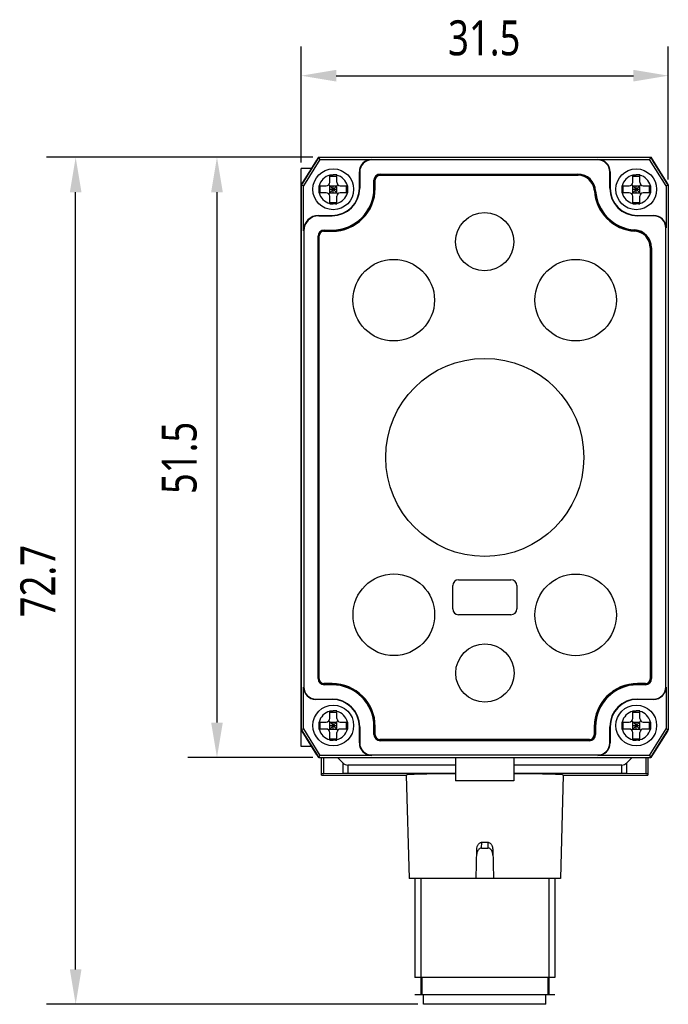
# Model space of a CAD drawing. Header units: millimetres. Extents: x 34 to 286, y 95 to 190.
# Tile 1 of 3: x 34 to 89, y 95 to 180. Entities that reach past the tile are written whole.
import ezdxf

# ---------------------------------------------------------------- set-up
doc = ezdxf.new("R2010")
doc.units = ezdxf.units.MM
doc.header["$LTSCALE"] = 16.335
doc.header["$PDMODE"] = 3
doc.header["$PDSIZE"] = 8
doc.layers.get('0').update_dxf_attribs({"linetype": 'CONTINUOUS'})
doc.layers.get('Defpoints').update_dxf_attribs({"linetype": 'CONTINUOUS'})
for name, color, linetype in [('000-ID2000X_DXF_DIMENSION', 7, 'CONTINUOUS'), ('DA-13-014413DXF_CONTINUOUS_LINE', 7, 'CONTINUOUS'), ('DE-13-002783DXF_CONTINUOUS_LINE', 7, 'CONTINUOUS'), ('DE-13-002784DXF_CONTINUOUS_LINE', 7, 'CONTINUOUS'), ('DE-13-002800DXF_CONTINUOUS_LINE', 7, 'CONTINUOUS'), ('DE-13-002801DXF_CONTINUOUS_LINE', 7, 'CONTINUOUS'), ('DE-13-002819DXF_CONTINUOUS_LINE', 7, 'CONTINUOUS'), ('DE-18-000293DXF_CONTINUOUS_LINE', 7, 'CONTINUOUS'), ('DE-18-000304DXF_CONTINUOUS_LINE', 7, 'CONTINUOUS'), ('DE-18-000305DXF_CONTINUOUS_LINE', 7, 'CONTINUOUS'), ('DE-19-012634DXF_CONTINUOUS_LINE', 7, 'CONTINUOUS'), ('SC-PM2X10B_DXF_CONTINUOUS_LINE', 7, 'CONTINUOUS')]:
    doc.layers.add(name, color=color, linetype=linetype)
doc.styles.get("Standard").update_dxf_attribs({"font": 'Roboto-Regular.ttf', "width": 0.8})
doc.dimstyles.new('DIMSTYLE_1', dxfattribs={"dimtxt": 3, "dimasz": 3, "dimexe": 2.5, "dimexo": 0.5, "dimgap": 0.75, "dimtad": 1, "dimdsep": 46, "dimtxsty": 'STANDARD', "dimblk": '_FILLED', "dimblk1": '_FILLED', "dimblk2": '_FILLED', "dimcen": 0.09, "dimclrt": 3, "dimazin": 2, "dimtp": 0.3, "dimtm": 0.3, "dimtfac": 1, "dimtofl": 0, "dimtmove": 0, "dimatfit": 3, "dimldrblk": '_FILLED', "dimfxl": 1, "dimtolj": 1, "dimarcsym": 0})

# ---------------------------------------------------------------- blocks, each defined once
blk = doc.blocks.new('_FILLED')
at = {"color": 0, "linetype": 'ByBlock'}
blk.add_solid([(0, 0), (-1, 0.167), (-1, -0.167)], dxfattribs=at)
blk = doc.blocks.new('*D1')
at = {"layer": '000-ID2000X_DXF_DIMENSION', "color": 0, "lineweight": -2}
for p, q in [((57.789, 167.525), (57.789, 177.474)), ((89.289, 166.075), (89.289, 177.474)), ((60.789, 174.974), (86.289, 174.974))]:
    blk.add_line(p, q, dxfattribs=at)
at = {"layer": 'Defpoints', "color": 0}
for p in [(89.289, 174.974), (57.789, 167.025), (89.289, 165.575)]:
    blk.add_point(p, dxfattribs=at)
at = {"layer": '000-ID2000X_DXF_DIMENSION', "color": 0, "linetype": 'ByBlock', "lineweight": -2, "xscale": 3, "yscale": 3, "zscale": 3, "rotation": 180}
blk.add_blockref('_FILLED', (57.789, 174.974), dxfattribs=at)
at = {"layer": '000-ID2000X_DXF_DIMENSION', "color": 0, "linetype": 'ByBlock', "lineweight": -2, "xscale": 3, "yscale": 3, "zscale": 3}
blk.add_blockref('_FILLED', (89.289, 174.974), dxfattribs=at)
at = {"layer": '000-ID2000X_DXF_DIMENSION', "color": 3, "insert": (73.495, 179.724), "char_height": 3, "attachment_point": 2, "line_spacing_factor": 0.9}
blk.add_mtext('\\A1;31.5', dxfattribs=at)
blk = doc.blocks.new('*D2')
at = {"layer": '000-ID2000X_DXF_DIMENSION', "color": 0, "lineweight": -2}
for p, q in [((58.789, 167.975), (48.061, 167.975)), ((50.561, 164.975), (50.561, 119.475)), ((58.789, 116.475), (48.061, 116.475))]:
    blk.add_line(p, q, dxfattribs=at)
at = {"layer": 'Defpoints', "color": 0}
for p in [(59.289, 167.975), (50.561, 116.475), (59.289, 116.475)]:
    blk.add_point(p, dxfattribs=at)
at = {"layer": '000-ID2000X_DXF_DIMENSION', "color": 0, "linetype": 'ByBlock', "lineweight": -2, "xscale": 3, "yscale": 3, "zscale": 3}
for p, rotation in [((50.561, 167.975), 90), ((50.561, 116.475), 270)]:
    blk.add_blockref('_FILLED', p, dxfattribs=dict(at, rotation=rotation))
at = {"layer": '000-ID2000X_DXF_DIMENSION', "color": 3, "insert": (45.811, 142.181), "char_height": 3, "attachment_point": 2, "rotation": 90, "line_spacing_factor": 0.9}
blk.add_mtext('\\A1;51.5', dxfattribs=at)
blk = doc.blocks.new('*D3')
at = {"layer": '000-ID2000X_DXF_DIMENSION', "color": 0, "lineweight": -2}
for p, q in [((58.789, 167.975), (35.936, 167.975)), ((38.436, 98.307), (38.436, 164.975)), ((67.791, 95.307), (35.936, 95.307))]:
    blk.add_line(p, q, dxfattribs=at)
at = {"layer": 'Defpoints', "color": 0}
for p in [(38.436, 167.975), (59.289, 167.975), (68.291, 95.307)]:
    blk.add_point(p, dxfattribs=at)
at = {"layer": '000-ID2000X_DXF_DIMENSION', "color": 0, "linetype": 'ByBlock', "lineweight": -2, "xscale": 3, "yscale": 3, "zscale": 3}
for p, rotation in [((38.436, 167.975), 90), ((38.436, 95.307), 270)]:
    blk.add_blockref('_FILLED', p, dxfattribs=dict(at, rotation=rotation))
at = {"layer": '000-ID2000X_DXF_DIMENSION', "color": 3, "insert": (33.686, 131.612), "char_height": 3, "attachment_point": 2, "rotation": 90, "line_spacing_factor": 0.9}
blk.add_mtext('\\A1;\\A1;72.7', dxfattribs=at)

msp = doc.modelspace()

# ---------------------------------------------------------------- linework, layer by layer
at = {"layer": 'DA-13-014413DXF_CONTINUOUS_LINE', "color": 7}
for p, q in [((57.865, 165.697), (59.142, 167.74)), ((59.566, 167.975), (87.512, 167.975)), ((87.936, 167.74), (89.213, 165.697)), ((81.529, 166.505), (64.559, 166.505)), ((64.059, 166.005), (64.059, 165.325)), ((57.789, 165.432), (57.789, 119.018)), ((89.289, 165.432), (89.289, 119.018)), ((59.759, 161.705), (60.439, 161.705)), ((59.259, 123.245), (59.259, 161.205)), ((87.819, 123.245), (87.819, 160.215)), ((59.759, 122.745), (60.439, 122.745)), ((87.319, 122.745), (86.639, 122.745)), ((64.059, 119.125), (64.059, 118.445)), ((83.019, 118.445), (83.019, 119.125)), ((59.142, 116.71), (57.865, 118.754)), ((89.213, 118.754), (87.936, 116.71)), ((64.559, 117.945), (82.519, 117.945)), ((59.566, 116.475), (87.512, 116.475))]:
    msp.add_line(p, q, dxfattribs=at)
at = {"layer": 'DA-13-014413DXF_CONTINUOUS_LINE', "color": 4}
for p, q in [((64.473, 166.419), (64.559, 166.505)), ((68.679, 166.425), (68.759, 166.505)), ((72.879, 166.425), (72.959, 166.505)), ((77.08, 166.425), (77.16, 166.505)), ((81.28, 166.425), (81.36, 166.505)), ((64.059, 166.005), (64.145, 166.091)), ((83.152, 164.097), (83.212, 164.157)), ((59.673, 161.619), (59.759, 161.705)), ((85.182, 161.927), (85.241, 161.986)), ((59.259, 161.205), (59.345, 161.291)), ((87.737, 160.281), (87.812, 160.357)), ((59.259, 157.005), (59.339, 157.085)), ((87.739, 156.083), (87.819, 156.163)), ((59.259, 152.805), (59.339, 152.885)), ((87.739, 151.883), (87.819, 151.963)), ((59.259, 148.604), (59.339, 148.684)), ((87.739, 147.683), (87.819, 147.763)), ((59.259, 144.404), (59.339, 144.484)), ((87.739, 143.483), (87.819, 143.563)), ((59.259, 140.204), (59.339, 140.284)), ((87.739, 139.282), (87.819, 139.362)), ((59.259, 136.004), (59.339, 136.084)), ((87.739, 135.082), (87.819, 135.162)), ((59.259, 131.804), (59.339, 131.884)), ((87.739, 130.882), (87.819, 130.962)), ((59.259, 127.603), (59.339, 127.683)), ((87.739, 126.682), (87.819, 126.762)), ((59.259, 123.403), (59.339, 123.483)), ((62.291, 122.235), (62.348, 122.292)), ((64.005, 119.749), (64.071, 119.815)), ((66.402, 117.945), (66.482, 118.025)), ((70.602, 117.945), (70.682, 118.025)), ((74.802, 117.945), (74.882, 118.025)), ((79.002, 117.945), (79.082, 118.025))]:
    msp.add_line(p, q, dxfattribs=at)
at = {"layer": 'DA-13-014413DXF_CONTINUOUS_LINE', "color": 7}
for centre, radius, start, end in [((64.559, 166.005), 0.5, 90, 180), ((81.529, 165.005), 1.5, 3.58332, 90), ((60.439, 165.325), 3.62, 270, 360), ((86.639, 165.325), 3.62, 183.58332, 266.41668), ((59.759, 161.205), 0.5, 90, 180), ((86.319, 160.215), 1.5, 0, 86.41668), ((59.759, 123.245), 0.5, 180, 270), ((60.439, 119.125), 3.62, 0, 90), ((86.639, 119.125), 3.62, 90, 180), ((87.319, 123.245), 0.5, 270, 360), ((64.559, 118.445), 0.5, 180, 270), ((82.519, 118.445), 0.5, 270, 360)]:
    msp.add_arc(centre, radius, start, end, dxfattribs=at)
at = {"layer": 'DE-13-002783DXF_CONTINUOUS_LINE', "color": 4}
msp.add_line((79.541, 96.107), (67.541, 96.107), dxfattribs=at)
at = {"layer": 'DE-13-002784DXF_CONTINUOUS_LINE', "color": 7}
for p, q in [((59.541, 114.976), (59.541, 116.475)), ((60.903, 116.475), (61.365, 116.013)), ((71.039, 115.837), (61.789, 115.837)), ((85.292, 115.837), (76.039, 115.837)), ((85.717, 116.013), (86.178, 116.475)), ((87.541, 116.475), (87.541, 114.976)), ((59.541, 114.976), (66.809, 114.976)), ((61.365, 115.104), (59.717, 115.076)), ((71.039, 115.107), (61.789, 115.107)), ((66.809, 114.977), (67.041, 106.107)), ((85.292, 115.107), (76.039, 115.107)), ((80.273, 114.977), (80.041, 106.107)), ((80.273, 114.976), (87.541, 114.976)), ((87.365, 115.076), (85.717, 115.104)), ((73.276, 109.207), (73.806, 109.207)), ((72.791, 106.107), (72.857, 108.615)), ((73.264, 108.707), (73.817, 108.707)), ((74.225, 108.615), (74.291, 106.107)), ((80.041, 106.107), (67.041, 106.107)), ((67.541, 106.107), (67.541, 97.607)), ((79.541, 106.107), (79.541, 97.607)), ((79.541, 97.607), (67.541, 97.607)), ((68.141, 97.607), (68.141, 96.107)), ((78.941, 97.607), (78.941, 96.107)), ((79.041, 96.107), (68.041, 96.107))]:
    msp.add_line(p, q, dxfattribs=at)
at = {"layer": 'DE-13-002784DXF_CONTINUOUS_LINE', "color": 4}
for p, q in [((59.717, 115.076), (59.717, 116.475)), ((61.365, 116.013), (61.365, 115.104)), ((61.789, 115.837), (61.789, 115.107)), ((85.292, 115.107), (85.292, 115.837)), ((85.717, 115.104), (85.717, 116.013)), ((87.365, 116.475), (87.365, 115.076)), ((59.541, 114.976), (66.809, 114.976)), ((80.273, 114.976), (87.541, 114.976)), ((73.264, 108.707), (73.276, 109.207)), ((73.806, 109.207), (73.817, 108.707)), ((68.041, 106.107), (68.041, 96.107)), ((79.041, 106.107), (79.041, 96.107))]:
    msp.add_line(p, q, dxfattribs=at)
at = {"layer": 'DE-13-002784DXF_CONTINUOUS_LINE', "color": 7}
for centre, major_axis, ratio, start_param, end_param in [((61.789, 116.437), (0.6, 0), 1, -2.356194, -1.570796), ((85.292, 116.437), (0.6, 0), 1, -1.570796, -0.785398), ((60.141, 115.068), (0.6, 0), 0.017455, 2.356194, 3.141593), ((61.789, 115.097), (0.6, 0), 0.017455, 1.570796, 2.356194), ((73.541, 114.977), (6.732, 0), 0.017455, 1.951594, 3.14205), ((73.541, 114.977), (6.732, 0), 0.017455, -0.000457, 1.190606), ((85.292, 115.097), (0.6, 0), 0.017455, 0.785398, 1.570796), ((86.941, 115.068), (0.6, 0), 0.017455, 0, 0.785398)]:
    msp.add_ellipse(centre, major_axis=major_axis, ratio=ratio, start_param=start_param, end_param=end_param, dxfattribs=at)
for points, knots in [([(72.857, 108.615), (72.858, 108.681), (72.873, 108.781), (72.915, 108.906), (72.96, 108.995), (73.017, 109.076), (73.089, 109.145), (73.162, 109.186), (73.226, 109.204), (73.259, 109.207), (73.276, 109.207)], [0, 0, 0, 0, 0.250028, 0.375163, 0.500219, 0.625191, 0.750067, 0.874841, 0.937409, 1, 1, 1, 1]), ([(73.806, 109.207), (73.822, 109.207), (73.855, 109.204), (73.919, 109.186), (73.992, 109.145), (74.064, 109.076), (74.122, 108.995), (74.166, 108.906), (74.209, 108.781), (74.223, 108.681), (74.225, 108.615)], [0, 0, 0, 0, 0.062591, 0.125159, 0.249933, 0.374809, 0.499781, 0.624837, 0.749972, 1, 1, 1, 1]), ([(73.264, 108.707), (73.248, 108.707), (73.214, 108.704), (73.15, 108.686), (73.077, 108.645), (73.005, 108.575), (72.947, 108.494), (72.902, 108.404), (72.86, 108.278), (72.845, 108.179), (72.843, 108.112)], [0, 0, 0, 0, 0.062597, 0.125166, 0.249936, 0.374811, 0.499773, 0.624814, 0.749939, 1, 1, 1, 1]), ([(74.238, 108.112), (74.237, 108.179), (74.222, 108.278), (74.179, 108.404), (74.135, 108.494), (74.077, 108.575), (74.005, 108.645), (73.931, 108.686), (73.867, 108.704), (73.834, 108.707), (73.817, 108.707)], [0, 0, 0, 0, 0.250061, 0.375186, 0.500227, 0.625189, 0.750064, 0.874834, 0.937403, 1, 1, 1, 1])]:
    msp.add_open_spline(points, degree=3, knots=knots, dxfattribs=at)
at = {"layer": 'DE-13-002800DXF_CONTINUOUS_LINE', "color": 7}
for p, q in [((59.142, 167.74), (57.865, 165.697)), ((59.566, 167.975), (87.512, 167.975)), ((89.213, 165.697), (87.936, 167.74)), ((57.789, 165.432), (57.789, 119.018)), ((89.289, 165.432), (89.289, 119.018)), ((57.865, 118.753), (59.142, 116.71)), ((87.936, 116.71), (89.213, 118.753)), ((59.566, 116.475), (87.512, 116.475))]:
    msp.add_line(p, q, dxfattribs=at)
at = {"layer": 'DE-13-002801DXF_CONTINUOUS_LINE', "color": 7}
for p, q in [((59.289, 167.975), (57.789, 165.575)), ((59.289, 167.975), (87.789, 167.975)), ((89.289, 165.575), (87.789, 167.975)), ((57.789, 117.425), (57.789, 167.025)), ((58.695, 167.025), (57.789, 167.025)), ((89.289, 165.575), (89.289, 118.875)), ((57.789, 118.875), (59.289, 116.475)), ((87.789, 116.475), (89.289, 118.875)), ((58.695, 117.425), (57.789, 117.425)), ((59.289, 116.475), (87.789, 116.475)), ((71.039, 116.475), (71.039, 114.475)), ((76.039, 116.475), (76.039, 114.475)), ((76.039, 114.475), (71.039, 114.475))]:
    msp.add_line(p, q, dxfattribs=at)
at = {"layer": 'DE-13-002819DXF_CONTINUOUS_LINE', "color": 7}
for p, q in [((57.789, 165.575), (59.289, 167.975)), ((59.393, 167.787), (57.977, 165.521)), ((59.289, 167.975), (87.789, 167.975)), ((59.393, 167.787), (59.289, 167.975)), ((59.393, 167.787), (63.839, 167.787)), ((83.239, 167.752), (63.839, 167.752)), ((83.239, 167.787), (87.684, 167.787)), ((87.789, 167.975), (87.684, 167.787)), ((89.1, 165.521), (87.684, 167.787)), ((87.789, 167.975), (89.289, 165.575)), ((62.777, 165.325), (62.777, 166.725)), ((62.812, 166.725), (62.812, 165.325)), ((64.559, 166.531), (81.529, 166.531)), ((84.266, 165.325), (84.266, 166.725)), ((84.3, 166.725), (84.3, 165.325)), ((57.789, 165.575), (57.789, 118.875)), ((57.977, 165.521), (57.789, 165.575)), ((64.033, 165.325), (64.033, 166.005)), ((89.289, 165.575), (89.1, 165.521)), ((89.289, 165.575), (89.289, 118.875)), ((57.977, 161.675), (57.977, 165.521)), ((89.1, 165.521), (89.1, 161.925)), ((59.289, 162.987), (60.439, 162.987)), ((59.289, 162.952), (60.439, 162.952)), ((86.639, 162.987), (88.039, 162.987)), ((88.039, 162.952), (86.639, 162.952)), ((58.012, 161.675), (58.012, 122.525)), ((59.759, 161.731), (60.439, 161.731)), ((89.066, 122.525), (89.066, 161.925)), ((59.233, 123.245), (59.233, 161.205)), ((87.845, 160.215), (87.845, 123.245)), ((57.977, 118.929), (57.977, 122.525)), ((60.439, 122.719), (59.759, 122.719)), ((87.319, 122.719), (86.639, 122.719)), ((89.1, 122.525), (89.1, 118.929)), ((59.039, 121.498), (60.439, 121.498)), ((60.439, 121.464), (59.039, 121.464)), ((86.639, 121.498), (88.039, 121.498)), ((88.039, 121.464), (86.639, 121.464)), ((62.777, 117.725), (62.777, 119.125)), ((62.812, 119.125), (62.812, 117.725)), ((64.033, 118.445), (64.033, 119.125)), ((83.045, 119.125), (83.045, 118.445)), ((84.266, 117.725), (84.266, 119.125)), ((84.3, 119.125), (84.3, 117.725)), ((57.789, 118.875), (57.977, 118.929)), ((59.289, 116.475), (57.789, 118.875)), ((57.977, 118.929), (59.393, 116.664)), ((87.684, 116.664), (89.1, 118.929)), ((89.289, 118.875), (87.789, 116.475)), ((89.1, 118.929), (89.289, 118.875)), ((82.519, 117.919), (64.559, 117.919)), ((59.289, 116.475), (59.393, 116.664)), ((63.839, 116.664), (59.393, 116.664)), ((63.839, 116.698), (83.239, 116.698)), ((87.684, 116.664), (83.239, 116.664)), ((87.684, 116.664), (87.789, 116.475)), ((59.289, 116.475), (87.789, 116.475))]:
    msp.add_line(p, q, dxfattribs=at)
at = {"layer": 'DE-13-002819DXF_CONTINUOUS_LINE', "color": 4}
for p, q in [((63.839, 167.787), (63.839, 167.752)), ((83.239, 167.787), (83.239, 167.752)), ((62.777, 166.725), (62.812, 166.725)), ((64.559, 166.425), (64.559, 166.531)), ((64.559, 166.509), (81.529, 166.509)), ((81.529, 166.425), (81.529, 166.531)), ((84.3, 166.725), (84.266, 166.725)), ((64.139, 166.005), (64.033, 166.005)), ((64.056, 165.325), (64.056, 166.005)), ((62.812, 165.325), (62.777, 165.325)), ((64.033, 165.325), (64.139, 165.325)), ((82.947, 165.094), (83.052, 165.1)), ((84.266, 165.325), (84.3, 165.325)), ((59.289, 162.952), (59.289, 162.987)), ((60.439, 162.952), (60.439, 162.987)), ((86.639, 162.952), (86.639, 162.987)), ((88.039, 162.987), (88.039, 162.952)), ((58.012, 161.675), (57.977, 161.675)), ((59.759, 161.625), (59.759, 161.731)), ((59.759, 161.709), (60.439, 161.709)), ((60.439, 161.625), (60.439, 161.731)), ((86.408, 161.633), (86.414, 161.738)), ((89.1, 161.925), (89.066, 161.925)), ((59.233, 161.205), (59.339, 161.205)), ((59.256, 123.245), (59.256, 161.205)), ((87.739, 160.215), (87.845, 160.215)), ((87.822, 160.215), (87.822, 123.245)), ((57.977, 122.525), (58.012, 122.525)), ((59.339, 123.245), (59.233, 123.245)), ((59.759, 122.825), (59.759, 122.719)), ((60.439, 122.742), (59.759, 122.742)), ((60.439, 122.719), (60.439, 122.825)), ((86.639, 122.719), (86.639, 122.825)), ((87.319, 122.742), (86.639, 122.742)), ((87.319, 122.719), (87.319, 122.825)), ((87.739, 123.245), (87.845, 123.245)), ((89.1, 122.525), (89.066, 122.525)), ((59.039, 121.464), (59.039, 121.498)), ((60.439, 121.498), (60.439, 121.464)), ((86.639, 121.498), (86.639, 121.464)), ((88.039, 121.464), (88.039, 121.498)), ((62.812, 119.125), (62.777, 119.125)), ((64.033, 119.125), (64.139, 119.125)), ((64.056, 118.445), (64.056, 119.125)), ((82.939, 119.125), (83.045, 119.125)), ((83.022, 119.125), (83.022, 118.445)), ((84.266, 119.125), (84.3, 119.125)), ((64.139, 118.445), (64.033, 118.445)), ((82.939, 118.445), (83.045, 118.445)), ((62.777, 117.725), (62.812, 117.725)), ((64.559, 118.025), (64.559, 117.919)), ((82.519, 117.942), (64.559, 117.942)), ((82.519, 118.025), (82.519, 117.919)), ((84.3, 117.725), (84.266, 117.725)), ((63.839, 116.664), (63.839, 116.698)), ((83.239, 116.664), (83.239, 116.698))]:
    msp.add_line(p, q, dxfattribs=at)
at = {"layer": 'DE-13-002819DXF_CONTINUOUS_LINE', "color": 7}
for centre, radius, start, end in [((63.839, 166.725), 1.061, 90, 180), ((63.839, 166.725), 1.027, 90, 180), ((83.239, 166.725), 1.061, 0, 90), ((83.239, 166.725), 1.027, 0, 90), ((64.559, 166.005), 0.526, 90, 180), ((81.529, 165.005), 1.526, 3.58332, 90), ((60.439, 165.325), 3.594, 270, 360), ((60.439, 165.325), 2.373, 270, 360), ((60.439, 165.325), 2.339, 270, 360), ((86.639, 165.325), 3.594, 183.58332, 266.41668), ((86.639, 165.325), 2.373, 180, 270), ((86.639, 165.325), 2.339, 180, 270), ((59.289, 161.675), 1.311, 90, 180), ((59.289, 161.675), 1.277, 90, 180), ((88.039, 161.925), 1.061, 0, 90), ((88.039, 161.925), 1.027, 0, 90), ((59.759, 161.205), 0.526, 90, 180), ((86.319, 160.215), 1.526, 0, 86.41668), ((59.039, 122.525), 1.061, 180, 270), ((59.039, 122.525), 1.027, 180, 270), ((59.759, 123.245), 0.526, 180, 270), ((60.439, 119.125), 3.594, 0, 90), ((86.639, 119.125), 3.594, 90, 180), ((87.319, 123.245), 0.526, 270, 360), ((88.039, 122.525), 1.061, 270, 360), ((88.039, 122.525), 1.027, 270, 360), ((60.439, 119.125), 2.373, 0, 90), ((60.439, 119.125), 2.339, 0, 90), ((86.639, 119.125), 2.373, 90, 180), ((86.639, 119.125), 2.339, 90, 180), ((64.559, 118.445), 0.526, 180, 270), ((82.519, 118.445), 0.526, 270, 360), ((63.839, 117.725), 1.061, 180, 270), ((63.839, 117.725), 1.027, 180, 270), ((83.239, 117.725), 1.061, 270, 360), ((83.239, 117.725), 1.027, 270, 360)]:
    msp.add_arc(centre, radius, start, end, dxfattribs=at)
at = {"layer": 'DE-13-002819DXF_CONTINUOUS_LINE', "color": 4}
for centre, radius, start, end in [((64.559, 166.005), 0.503, 90, 180), ((81.529, 165.005), 1.503, 3.58332, 90), ((60.439, 165.325), 3.617, 270, 360), ((86.639, 165.325), 3.617, 183.58332, 266.41668), ((59.759, 161.205), 0.503, 90, 180), ((86.319, 160.215), 1.503, 0, 86.41668), ((59.759, 123.245), 0.503, 180, 270), ((60.439, 119.125), 3.617, 0, 90), ((86.639, 119.125), 3.617, 90, 180), ((87.319, 123.245), 0.503, 270, 360), ((64.559, 118.445), 0.503, 180, 270), ((82.519, 118.445), 0.503, 270, 360)]:
    msp.add_arc(centre, radius, start, end, dxfattribs=at)
at = {"layer": 'DE-18-000293DXF_CONTINUOUS_LINE', "color": 7}
for p, q in [((64.539, 166.425), (81.548, 166.425)), ((64.139, 165.325), (64.139, 166.025)), ((59.739, 161.625), (60.439, 161.625)), ((59.339, 123.225), (59.339, 161.225)), ((87.739, 160.234), (87.739, 123.225)), ((70.789, 129.225), (70.789, 131.225)), ((71.289, 131.725), (75.789, 131.725)), ((76.289, 131.225), (76.289, 129.225)), ((75.789, 128.725), (71.289, 128.725)), ((60.439, 122.825), (59.739, 122.825)), ((87.339, 122.825), (86.639, 122.825)), ((64.139, 118.425), (64.139, 119.125)), ((82.939, 119.125), (82.939, 118.425)), ((82.539, 118.025), (64.539, 118.025))]:
    msp.add_line(p, q, dxfattribs=at)
for centre, radius in [((73.529, 160.725), 2.5), ((65.729, 155.715), 3.5), ((81.339, 155.715), 3.5), ((73.539, 142.225), 8.5), ((65.739, 128.725), 3.5), ((81.339, 128.715), 3.5), ((73.549, 123.725), 2.5)]:
    msp.add_circle(centre, radius, dxfattribs=at)
for centre, radius, start, end in [((64.539, 166.025), 0.4, 90, 180), ((81.548, 165.025), 1.4, 3.37229, 90), ((60.439, 165.325), 3.7, 270, 360), ((86.639, 165.325), 3.7, 183.37229, 266.62771), ((59.739, 161.225), 0.4, 90, 180), ((86.339, 160.234), 1.4, 0, 86.62771), ((71.289, 131.225), 0.5, 90, 180), ((75.789, 131.225), 0.5, 0, 90), ((71.289, 129.225), 0.5, 180, 270), ((75.789, 129.225), 0.5, 270, 360), ((59.739, 123.225), 0.4, 180, 270), ((60.439, 119.125), 3.7, 0, 90), ((86.639, 119.125), 3.7, 90, 180), ((87.339, 123.225), 0.4, 270, 360), ((64.539, 118.425), 0.4, 180, 270), ((82.539, 118.425), 0.4, 270, 360)]:
    msp.add_arc(centre, radius, start, end, dxfattribs=at)
at = {"layer": 'DE-18-000304DXF_CONTINUOUS_LINE', "color": 7}
for p, q in [((64.539, 166.425), (81.548, 166.425)), ((64.139, 165.325), (64.139, 166.025)), ((59.739, 161.625), (60.439, 161.625)), ((59.339, 123.225), (59.339, 161.225)), ((87.739, 160.234), (87.739, 123.225)), ((60.439, 122.825), (59.739, 122.825)), ((87.339, 122.825), (86.639, 122.825)), ((64.139, 118.425), (64.139, 119.125)), ((82.939, 119.125), (82.939, 118.425)), ((82.539, 118.025), (64.539, 118.025))]:
    msp.add_line(p, q, dxfattribs=at)
for centre, radius, start, end in [((64.539, 166.025), 0.4, 90, 180), ((81.548, 165.025), 1.4, 3.37229, 90), ((60.439, 165.325), 3.7, 270, 360), ((86.639, 165.325), 3.7, 183.37229, 266.62771), ((59.739, 161.225), 0.4, 90, 180), ((86.339, 160.234), 1.4, 0, 86.62771), ((59.739, 123.225), 0.4, 180, 270), ((60.439, 119.125), 3.7, 0, 90), ((86.639, 119.125), 3.7, 90, 180), ((87.339, 123.225), 0.4, 270, 360), ((64.539, 118.425), 0.4, 180, 270), ((82.539, 118.425), 0.4, 270, 360)]:
    msp.add_arc(centre, radius, start, end, dxfattribs=at)
at = {"layer": 'DE-18-000305DXF_CONTINUOUS_LINE', "color": 7}
for p, q in [((64.539, 166.425), (81.548, 166.425)), ((64.139, 165.325), (64.139, 166.025)), ((59.739, 161.625), (60.439, 161.625)), ((59.339, 123.225), (59.339, 161.225)), ((87.739, 160.234), (87.739, 123.225)), ((70.789, 129.225), (70.789, 131.225)), ((71.289, 131.725), (75.789, 131.725)), ((76.289, 131.225), (76.289, 129.225)), ((75.789, 128.725), (71.289, 128.725)), ((60.439, 122.825), (59.739, 122.825)), ((87.339, 122.825), (86.639, 122.825)), ((64.139, 118.425), (64.139, 119.125)), ((82.939, 119.125), (82.939, 118.425)), ((82.539, 118.025), (64.539, 118.025))]:
    msp.add_line(p, q, dxfattribs=at)
for centre, radius in [((73.529, 160.725), 2.5), ((65.729, 155.715), 3.5), ((81.339, 155.715), 3.5), ((73.539, 142.225), 8.5), ((65.739, 128.725), 3.5), ((81.339, 128.715), 3.5), ((73.549, 123.725), 2.5)]:
    msp.add_circle(centre, radius, dxfattribs=at)
for centre, radius, start, end in [((64.539, 166.025), 0.4, 90, 180), ((81.548, 165.025), 1.4, 3.37229, 90), ((60.439, 165.325), 3.7, 270, 360), ((86.639, 165.325), 3.7, 183.37229, 266.62771), ((59.739, 161.225), 0.4, 90, 180), ((86.339, 160.234), 1.4, 0, 86.62771), ((71.289, 131.225), 0.5, 90, 180), ((75.789, 131.225), 0.5, 0, 90), ((71.289, 129.225), 0.5, 180, 270), ((75.789, 129.225), 0.5, 270, 360), ((59.739, 123.225), 0.4, 180, 270), ((60.439, 119.125), 3.7, 0, 90), ((86.639, 119.125), 3.7, 90, 180), ((87.339, 123.225), 0.4, 270, 360), ((64.539, 118.425), 0.4, 180, 270), ((82.539, 118.425), 0.4, 270, 360)]:
    msp.add_arc(centre, radius, start, end, dxfattribs=at)
at = {"layer": 'DE-19-012634DXF_CONTINUOUS_LINE', "color": 7}
for p, q in [((68.291, 95.307), (68.291, 96.107)), ((78.791, 95.307), (78.791, 96.107)), ((78.791, 95.307), (68.291, 95.307))]:
    msp.add_line(p, q, dxfattribs=at)
at = {"layer": 'SC-PM2X10B_DXF_CONTINUOUS_LINE', "color": 7}
for p, q in [((60.239, 165.825), (60.239, 166.475)), ((60.239, 166.475), (60.289, 166.475)), ((60.289, 166.475), (60.539, 166.475)), ((60.839, 165.825), (60.839, 166.475)), ((86.239, 165.825), (86.239, 166.475)), ((86.239, 166.475), (86.289, 166.475)), ((86.289, 166.475), (86.539, 166.475)), ((86.839, 165.825), (86.839, 166.475)), ((60.151, 164.837), (60.927, 165.613)), ((60.927, 164.837), (60.151, 165.613)), ((60.239, 166.362), (60.839, 166.362)), ((86.151, 164.837), (86.927, 165.613)), ((86.927, 164.837), (86.151, 165.613)), ((86.239, 166.362), (86.839, 166.362)), ((59.289, 165.525), (59.939, 165.525)), ((59.289, 165.525), (59.289, 165.458)), ((59.939, 164.925), (59.289, 164.925)), ((59.402, 164.925), (59.402, 165.525)), ((60.239, 164.925), (60.239, 165.525)), ((60.239, 165.525), (60.839, 165.525)), ((60.239, 165.225), (60.839, 165.225)), ((60.239, 164.925), (60.839, 164.925)), ((60.539, 164.925), (60.539, 165.525)), ((60.839, 164.925), (60.839, 165.525)), ((61.139, 165.525), (61.789, 165.525)), ((61.789, 164.925), (61.139, 164.925)), ((61.675, 164.925), (61.675, 165.525)), ((61.789, 164.925), (61.789, 164.992)), ((85.289, 165.525), (85.939, 165.525)), ((85.289, 165.525), (85.289, 165.458)), ((85.939, 164.925), (85.289, 164.925)), ((85.402, 164.925), (85.402, 165.525)), ((86.239, 165.525), (86.839, 165.525)), ((86.239, 164.925), (86.239, 165.525)), ((86.239, 165.225), (86.839, 165.225)), ((86.239, 164.925), (86.839, 164.925)), ((86.539, 164.925), (86.539, 165.525)), ((86.839, 164.925), (86.839, 165.525)), ((87.139, 165.525), (87.789, 165.525)), ((87.789, 164.925), (87.139, 164.925)), ((87.675, 164.925), (87.675, 165.525)), ((87.789, 164.925), (87.789, 164.992)), ((60.239, 163.975), (60.239, 164.625)), ((60.239, 164.089), (60.839, 164.089)), ((60.739, 163.975), (60.539, 163.975)), ((60.839, 163.975), (60.839, 164.625)), ((86.239, 163.975), (86.239, 164.625)), ((86.239, 164.089), (86.839, 164.089)), ((86.739, 163.975), (86.539, 163.975)), ((86.839, 163.975), (86.839, 164.625)), ((60.239, 119.825), (60.239, 120.475)), ((60.239, 120.475), (60.289, 120.475)), ((60.239, 120.362), (60.839, 120.362)), ((60.289, 120.475), (60.539, 120.475)), ((60.839, 119.825), (60.839, 120.475)), ((86.239, 119.825), (86.239, 120.475)), ((86.239, 120.475), (86.289, 120.475)), ((86.239, 120.362), (86.839, 120.362)), ((86.289, 120.475), (86.539, 120.475)), ((86.839, 119.825), (86.839, 120.475)), ((59.289, 119.525), (59.939, 119.525)), ((59.289, 119.525), (59.289, 119.458)), ((59.402, 118.925), (59.402, 119.525)), ((60.151, 118.837), (60.927, 119.613)), ((60.927, 118.837), (60.151, 119.613)), ((60.239, 119.525), (60.839, 119.525)), ((60.239, 118.925), (60.239, 119.525)), ((60.239, 119.225), (60.839, 119.225)), ((60.539, 118.925), (60.539, 119.525)), ((60.839, 118.925), (60.839, 119.525)), ((61.139, 119.525), (61.789, 119.525)), ((61.675, 118.925), (61.675, 119.525)), ((85.289, 119.525), (85.939, 119.525)), ((85.289, 119.525), (85.289, 119.458)), ((85.402, 118.925), (85.402, 119.525)), ((86.151, 118.837), (86.927, 119.613)), ((86.927, 118.837), (86.151, 119.613)), ((86.239, 119.525), (86.839, 119.525)), ((86.239, 118.925), (86.239, 119.525)), ((86.239, 119.225), (86.839, 119.225)), ((86.539, 118.925), (86.539, 119.525)), ((86.839, 118.925), (86.839, 119.525)), ((87.139, 119.525), (87.789, 119.525)), ((87.675, 118.925), (87.675, 119.525)), ((59.939, 118.925), (59.289, 118.925)), ((60.239, 118.925), (60.839, 118.925)), ((60.239, 117.975), (60.239, 118.625)), ((60.839, 117.975), (60.839, 118.625)), ((61.789, 118.925), (61.139, 118.925)), ((61.789, 118.925), (61.789, 118.992)), ((85.939, 118.925), (85.289, 118.925)), ((86.239, 118.925), (86.839, 118.925)), ((86.239, 117.975), (86.239, 118.625)), ((86.839, 117.975), (86.839, 118.625)), ((87.789, 118.925), (87.139, 118.925)), ((87.789, 118.925), (87.789, 118.992)), ((60.239, 118.089), (60.839, 118.089)), ((60.739, 117.975), (60.539, 117.975)), ((86.239, 118.089), (86.839, 118.089)), ((86.739, 117.975), (86.539, 117.975))]:
    msp.add_line(p, q, dxfattribs=at)
for centre in [(60.539, 165.225), (86.539, 165.225), (60.539, 119.225), (86.539, 119.225)]:
    msp.add_circle(centre, 1.75, dxfattribs=at)
at = {"layer": 'SC-PM2X10B_DXF_CONTINUOUS_LINE', "color": 4}
for centre, start, end in [((60.539, 165.225), 103.88654, 166.11346), ((60.539, 165.225), 13.88654, 76.11346), ((86.539, 165.225), 103.88654, 166.11346), ((86.539, 165.225), 13.88654, 76.11346), ((60.539, 165.225), 193.88654, 256.11346), ((60.539, 165.225), 283.88654, 346.11346), ((86.539, 165.225), 193.88654, 256.11346), ((86.539, 165.225), 283.88654, 346.11346), ((60.539, 119.225), 103.88654, 166.11346), ((60.539, 119.225), 13.88654, 76.11346), ((86.539, 119.225), 103.88654, 166.11346), ((86.539, 119.225), 13.88654, 76.11346), ((60.539, 119.225), 193.88654, 256.11346), ((60.539, 119.225), 283.88654, 346.11346), ((86.539, 119.225), 193.88654, 256.11346), ((86.539, 119.225), 283.88654, 346.11346)]:
    msp.add_arc(centre, 1.25, start, end, dxfattribs=at)
at = {"layer": 'SC-PM2X10B_DXF_CONTINUOUS_LINE', "color": 7}
for centre, radius, start, end in [((60.613, 62.184), 104.291, 89.87562, 90.04043), ((86.613, 62.184), 104.291, 89.87562, 90.04043), ((59.939, 165.825), 0.3, 270, 360), ((61.139, 165.825), 0.3, 180, 270), ((85.939, 165.825), 0.3, 270, 360), ((87.139, 165.825), 0.3, 180, 270), ((183.91, 165.224), 124.621, 179.89246, 180.13759), ((59.939, 164.625), 0.3, 0, 90), ((61.139, 164.625), 0.3, 90, 180), ((-62.832, 165.226), 124.621, 359.89246, 0.13759), ((209.91, 165.224), 124.621, 179.89246, 180.13759), ((85.939, 164.625), 0.3, 0, 90), ((87.139, 164.625), 0.3, 90, 180), ((-36.832, 165.226), 124.621, 359.89246, 0.13759), ((60.465, 268.266), 104.291, 269.87562, 270.04043), ((60.701, 213.761), 49.786, 270.04338, 270.15828), ((86.465, 268.266), 104.291, 269.87562, 270.04043), ((86.701, 213.761), 49.786, 270.04338, 270.15828), ((60.613, 16.184), 104.291, 89.87562, 90.04043), ((86.613, 16.184), 104.291, 89.87562, 90.04043), ((183.91, 119.224), 124.621, 179.89246, 180.13759), ((59.939, 119.825), 0.3, 270, 360), ((61.139, 119.825), 0.3, 180, 270), ((-62.832, 119.226), 124.621, 359.89246, 0.13759), ((209.91, 119.224), 124.621, 179.89246, 180.13759), ((85.939, 119.825), 0.3, 270, 360), ((87.139, 119.825), 0.3, 180, 270), ((-36.832, 119.226), 124.621, 359.89246, 0.13759), ((59.939, 118.625), 0.3, 0, 90), ((61.139, 118.625), 0.3, 90, 180), ((85.939, 118.625), 0.3, 0, 90), ((87.139, 118.625), 0.3, 90, 180), ((60.465, 222.266), 104.291, 269.87562, 270.04043), ((60.701, 167.761), 49.786, 270.04338, 270.15828), ((86.465, 222.266), 104.291, 269.87562, 270.04043), ((86.701, 167.761), 49.786, 270.04338, 270.15828)]:
    msp.add_arc(centre, radius, start, end, dxfattribs=at)

# ---------------------------------------------------------------- dimensions: what is measured, and where the dimension line sits
at = {"layer": '000-ID2000X_DXF_DIMENSION', "color": 4}
dim = msp.add_linear_dim(base=(89.289, 174.974), p1=(57.789, 167.025), p2=(89.289, 165.575), dimstyle='DIMSTYLE_1', dxfattribs=at)
dim.commit()
dim.dimension.update_dxf_attribs({"geometry": '*D1', "text_midpoint": (73.495, 174.974), "dimtype": 160})
dim = msp.add_linear_dim(base=(38.436, 167.975), p1=(68.291, 95.307), p2=(59.289, 167.975), angle=90, text='\\A1;72.7', dimstyle='DIMSTYLE_1', override={"dimtxsty": 'STANDARD'}, dxfattribs=at)
dim.commit()
dim.dimension.update_dxf_attribs({"geometry": '*D3', "text_midpoint": (38.436, 131.612), "dimtype": 160})
dim = msp.add_linear_dim(base=(50.561, 116.475), p1=(59.289, 167.975), p2=(59.289, 116.475), angle=270, dimstyle='DIMSTYLE_1', dxfattribs=at)
dim.commit()
dim.dimension.update_dxf_attribs({"geometry": '*D2', "text_midpoint": (50.561, 142.181), "dimtype": 160})

doc.saveas('drawing.dxf')
